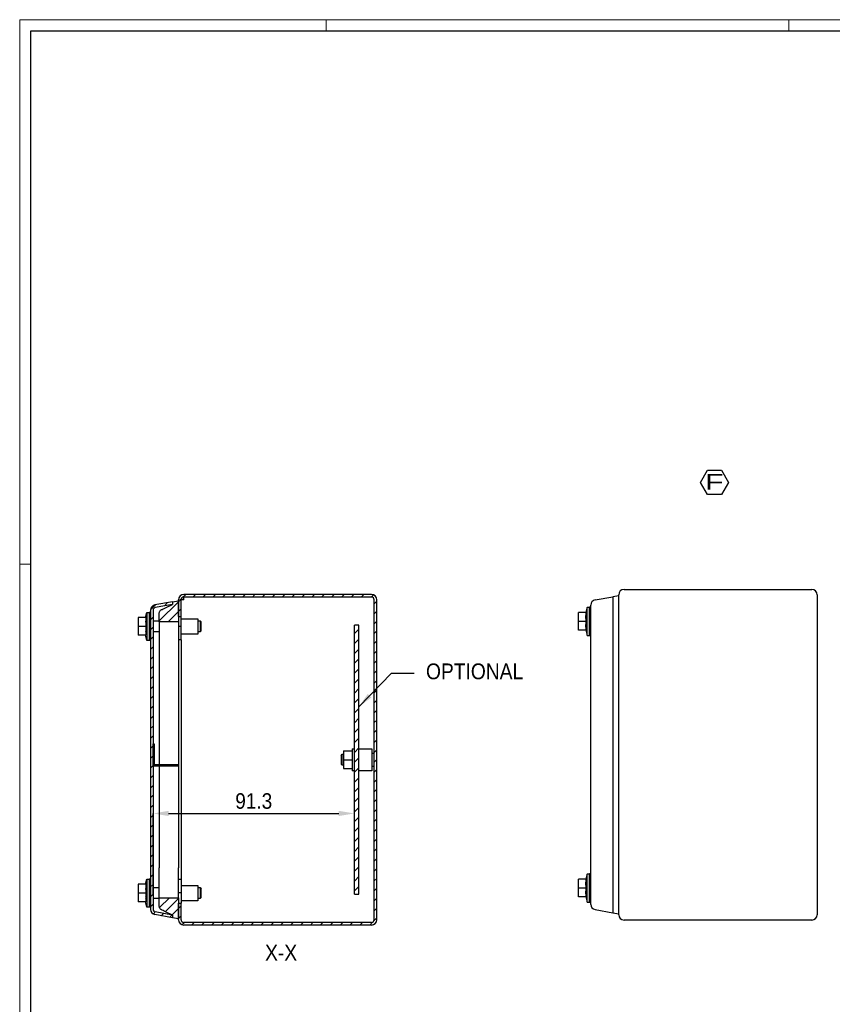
# Model space of a CAD drawing. Header units: millimetres. Extents: x 0 to 1189, y 0 to 841.
# Tile 2 of 4: x 0 to 369, y 394 to 841. Entities that reach past the tile are written whole.
import ezdxf

# ---------------------------------------------------------------- set-up
doc = ezdxf.new("R2010")
doc.units = ezdxf.units.MM
doc.header["$PDSIZE"] = -1
doc.layers.add('SLD-0', color=179, linetype='Continuous')
doc.layers.add('SLD-0_0', color=7, linetype='Continuous')
doc.styles.add('SLDTEXTSTYLE0', font='Gothic.ttf', dxfattribs={"width": 0.913})
doc.styles.add('SLDTEXTSTYLE4', font='Gothic.ttf', dxfattribs={"width": 1.416718})
doc.styles.get("Standard").update_dxf_attribs({"font": 'Gothic.ttf'})
doc.dimstyles.new('SLDDIMSTYLE2', dxfattribs={"dimtxt": 7.055556, "dimasz": 7.055556, "dimexe": 0, "dimexo": 0.0625, "dimgap": 1.763889, "dimtad": 1, "dimdec": 1, "dimrnd": 1e-09, "dimzin": 12, "dimdsep": 46, "dimtxsty": 'SLDTEXTSTYLE0', "dimsah": 1, "dimcen": 0.09, "dimadec": 0, "dimazin": 3, "dimtfac": 1, "dimtdec": 1, "dimtofl": 0, "dimtmove": 0, "dimatfit": 3, "dimfxl": 1, "dimfrac": 2, "dimtolj": 1, "dimtzin": 12, "dimarcsym": 0})
doc.dimstyles.new('SLDDIMSTYLE4', dxfattribs={"dimtxt": 0.18, "dimasz": 7.055556, "dimexe": 0, "dimexo": 0.0625, "dimgap": 0, "dimtad": 0, "dimtih": 1, "dimtoh": 1, "dimdec": 0, "dimrnd": 1e-09, "dimzin": 0, "dimdsep": 46, "dimtxsty": 'STANDARD', "dimsah": 1, "dimcen": 0.09, "dimadec": 0, "dimazin": 0, "dimtfac": 7.055556, "dimtdec": 0, "dimtofl": 0, "dimtmove": 0, "dimatfit": 3, "dimfxl": 1, "dimfrac": 2, "dimtolj": 1, "dimtzin": 0, "dimarcsym": 0})
pattern_1 = [(45, (-816.908, -2.266), (-2.245064, 2.245064), [])]

# ---------------------------------------------------------------- blocks, each defined once
blk = doc.blocks.new('SW_NOTE_0_10')
at = {"layer": 'SLD-0_0', "color": 0}
for p, q in [((-2.79, 5.35), (0.38, 10.85)), ((0.38, 10.85), (6.73, 10.85)), ((6.73, 10.85), (9.9, 5.35)), ((0.38, -0.14), (-2.79, 5.35)), ((9.9, 5.35), (6.73, -0.14)), ((6.73, -0.14), (0.38, -0.14))]:
    blk.add_line(p, q, dxfattribs=at)
at = {"layer": 'SLD-0_0', "color": 0, "insert": (3.46, 9.13), "char_height": 7.14, "attachment_point": 2, "style": 'SLDTEXTSTYLE4'}
blk.add_mtext('F', dxfattribs=at)
blk = doc.blocks.new('*D40')
at = {"layer": 'Defpoints', "color": 0}
for p in [(151.84, 480.78), (60.54, 444.15), (151.84, 444.15)]:
    blk.add_point(p, dxfattribs=at)
at = {"layer": 'SLD-0', "color": 0, "lineweight": -2}
for p, q in [((60.54, 444.21), (60.54, 480.78)), ((67.59, 480.78), (144.78, 480.78)), ((151.84, 444.21), (151.84, 480.78))]:
    blk.add_line(p, q, dxfattribs=at)
at = {"layer": 'SLD-0', "color": 0}
for points in [[(67.59, 481.96), (67.59, 479.61), (60.54, 480.78)], [(144.78, 481.96), (144.78, 479.61), (151.84, 480.78)]]:
    blk.add_solid(points, dxfattribs=at)
at = {"layer": 'SLD-0', "color": 0, "insert": (106.19, 489.96), "char_height": 7.056, "attachment_point": 2, "style": 'SLDTEXTSTYLE0'}
blk.add_mtext('\\A1;91.3', dxfattribs=at)
blk = doc.blocks.new('faston')
for p, q in [((426.51, 471.99), (427.01, 471.99)), ((427.01, 472.49), (427.01, 462.99)), ((426.51, 462.49), (437.81, 462.49)), ((437.31, 462.99), (437.31, 462.49))]:
    blk.add_line(p, q)
at = {"color": 7, "linetype": 'Continuous', "lineweight": 25}
for p, q in [((429.31, 462.99), (429.31, 462.49)), ((437.81, 462.99), (437.81, 462.49))]:
    blk.add_line(p, q, dxfattribs=at)
at = {"layer": 'SLD-0', "color": 7}
for p, q in [((426.51, 472.49), (427.01, 472.49)), ((426.51, 462.49), (426.51, 472.49)), ((426.51, 462.99), (437.81, 462.99))]:
    blk.add_line(p, q, dxfattribs=at)

msp = doc.modelspace()

# ---------------------------------------------------------------- hatches: boundary and pattern name
at = {"layer": 'SLD-0', "linetype": 'Continuous', "lineweight": 18}
h = msp.add_hatch(dxfattribs=at)
h.set_pattern_fill('ANSI31', style=0)
h.set_pattern_definition(pattern_1)
edge = h.paths.add_edge_path(flags=0)
edge.add_arc((61.738, 573.049), 2.4, 100, 180, ccw=False)
edge.add_line((61.321, 575.413), (69.338, 576.826))
edge.add_line((69.338, 576.826), (69.338, 575.608))
edge.add_line((69.338, 575.608), (61.529, 574.231))
edge.add_arc((61.738, 573.049), 1.2, 100, 180)
edge.add_line((60.538, 573.049), (60.538, 437.253))
edge.add_arc((61.738, 437.253), 1.2, 180, 260)
edge.add_line((61.529, 436.072), (69.338, 434.695))
edge.add_line((69.338, 434.695), (69.338, 433.476))
edge.add_line((69.338, 433.476), (61.321, 434.89))
edge.add_arc((61.738, 437.253), 2.4, 180, 260, ccw=False)
edge.add_line((59.338, 437.253), (59.338, 573.049))
h = msp.add_hatch(dxfattribs=at)
h.set_pattern_fill('ANSI31', style=0)
h.set_pattern_definition(pattern_1)
edge = h.paths.add_edge_path(flags=0)
edge.add_line((69.338, 575.608), (69.338, 576.826))
edge.add_line((69.338, 576.826), (72.038, 577.302))
edge.add_line((72.038, 577.302), (72.038, 567.752))
edge.add_line((72.038, 567.752), (63.308, 567.752))
edge.add_line((63.308, 567.752), (63.308, 570.752))
edge.add_spline(control_points=[(63.308, 570.752), (63.308, 570.997), (63.308, 571.242), (63.308, 571.487), (63.308, 572.283), (63.733, 572.955), (64.452, 573.295), (66.081, 574.066), (67.709, 574.837), (69.338, 575.608)], knot_values=[0, 0, 0, 0, 0.087536, 0.087536, 0.087536, 0.3563435, 0.3563435, 0.3563435, 1, 1, 1, 1], weights=[1, 1, 1, 1, 0.8966235, 0.8966235, 1, 1, 1, 1], degree=3, periodic=0)
h = msp.add_hatch(dxfattribs=at)
h.set_pattern_fill('ANSI31', style=0)
h.set_pattern_definition(pattern_1)
edge = h.paths.add_edge_path(flags=0)
edge.add_arc((74.438, 432.551), 2.4, 180, 270, ccw=False)
edge.add_line((72.038, 432.551), (72.038, 440.151))
edge.add_line((72.038, 440.151), (73.238, 440.151))
edge.add_line((73.238, 440.151), (73.238, 432.551))
edge.add_arc((74.438, 432.551), 1.2, 180, 270)
edge.add_line((74.438, 431.351), (159.638, 431.351))
edge.add_arc((159.638, 432.551), 1.2, 270, 360)
edge.add_line((160.838, 432.551), (160.838, 577.751))
edge.add_arc((159.638, 577.751), 1.2, 0, 90)
edge.add_line((159.638, 578.951), (74.438, 578.951))
edge.add_arc((74.438, 577.751), 1.2, 90, 180)
edge.add_line((73.238, 577.751), (73.238, 570.151))
edge.add_line((73.238, 570.151), (72.038, 570.151))
edge.add_line((72.038, 570.151), (72.038, 577.751))
edge.add_arc((74.438, 577.751), 2.4, 90, 180, ccw=False)
edge.add_line((74.438, 580.151), (159.638, 580.151))
edge.add_arc((159.638, 577.751), 2.4, 0, 90, ccw=False)
edge.add_line((162.038, 577.751), (162.038, 432.551))
edge.add_arc((159.638, 432.551), 2.4, 270, 360, ccw=False)
edge.add_line((159.638, 430.151), (74.438, 430.151))
h = msp.add_hatch(dxfattribs=at)
h.set_pattern_fill('ANSI31', style=0)
h.set_pattern_definition(pattern_1)
h.paths.add_polyline_path([(151.838, 566.151), (153.838, 566.151), (153.838, 444.151), (151.838, 444.151)], flags=0)
h = msp.add_hatch(dxfattribs=at)
h.set_pattern_fill('ANSI31', style=0)
h.set_pattern_definition(pattern_1)
edge = h.paths.add_edge_path(flags=0)
edge.add_line((72.038, 442.55), (72.038, 433))
edge.add_line((72.038, 433), (69.338, 433.476))
edge.add_line((69.338, 433.476), (69.338, 434.695))
edge.add_spline(control_points=[(69.338, 434.695), (67.709, 435.466), (66.081, 436.236), (64.452, 437.007), (63.733, 437.348), (63.308, 438.02), (63.308, 438.815), (63.308, 439.06), (63.308, 439.305), (63.308, 439.55)], knot_values=[0, 0, 0, 0, 0.6436565, 0.6436565, 0.6436565, 0.912464, 0.912464, 0.912464, 1, 1, 1, 1], weights=[1, 1, 1, 1, 0.8966235, 0.8966235, 1, 1, 1, 1], degree=3, periodic=0)
edge.add_line((63.308, 439.55), (63.308, 442.55))
edge.add_line((63.308, 442.55), (72.038, 442.55))

# ---------------------------------------------------------------- linework, layer by layer
at = {"color": 7, "linetype": 'Continuous', "lineweight": 18}
for p, q in [((0.003, 840.919), (0.003, -0.081)), ((1189.003, 840.919), (0.003, 840.919)), ((139.003, 835.919), (139.003, 840.919)), ((349.003, 835.919), (349.003, 840.919)), ((5.003, 593.919), (0.003, 593.919))]:
    msp.add_line(p, q, dxfattribs=at)
at = {"color": 7, "linetype": 'Continuous', "lineweight": 25}
for p, q in [((5.003, 4.919), (5.003, 835.919)), ((5.003, 835.919), (1184.003, 835.919)), ((274.182, 582.417), (359.382, 582.417)), ((69.338, 576.826), (61.321, 575.413)), ((69.338, 576.826), (72.038, 577.302)), ((69.338, 576.826), (69.338, 575.608)), ((72.038, 570.151), (72.038, 577.751)), ((72.038, 577.302), (72.038, 567.752)), ((73.238, 570.151), (73.238, 577.751)), ((74.438, 577.751), (73.238, 577.751)), ((159.638, 580.151), (74.438, 580.151)), ((159.638, 578.951), (74.438, 578.951)), ((74.438, 577.751), (74.438, 578.951)), ((160.838, 432.551), (160.838, 577.751)), ((162.038, 432.551), (162.038, 577.751)), ((261.065, 577.679), (269.082, 579.092)), ((271.782, 579.568), (269.082, 579.092)), ((269.082, 579.092), (269.082, 572.872)), ((271.782, 434.817), (271.782, 580.017)), ((361.782, 580.017), (361.782, 434.817)), ((57.152, 569.651), (57.738, 572.001)), ((57.738, 572.001), (58.738, 572.001)), ((57.738, 572.001), (57.738, 559.301)), ((58.738, 572.051), (59.338, 572.051)), ((58.738, 572.051), (58.738, 559.251)), ((59.338, 573.049), (59.338, 437.253)), ((60.538, 573.049), (60.538, 437.253)), ((69.338, 575.608), (61.529, 574.231)), ((253.482, 567.917), (253.482, 571.917)), ((257.05, 571.917), (253.482, 571.917)), ((257.482, 574.267), (256.896, 571.917)), ((258.482, 574.267), (257.482, 574.267)), ((257.482, 561.567), (257.482, 574.267)), ((259.082, 574.317), (258.482, 574.317)), ((258.482, 561.517), (258.482, 574.317)), ((269.082, 572.872), (269.082, 441.962)), ((57.306, 569.651), (53.738, 569.651)), ((53.738, 569.651), (53.738, 565.651)), ((60.538, 568.151), (63.308, 568.151)), ((63.308, 567.752), (63.308, 570.752)), ((72.038, 567.752), (63.308, 567.752)), ((63.308, 567.752), (63.308, 502.917)), ((72.038, 570.151), (73.238, 570.151)), ((72.038, 567.752), (72.038, 456.15)), ((73.238, 565.551), (73.238, 570.151)), ((73.238, 569.151), (80.858, 569.151)), ((80.858, 569.151), (80.858, 562.151)), ((80.858, 568.151), (81.838, 568.151)), ((81.838, 568.151), (82.338, 567.651)), ((81.838, 568.151), (81.838, 563.151)), ((82.338, 563.651), (82.338, 567.651)), ((253.482, 563.917), (253.482, 567.917)), ((257.05, 567.917), (253.482, 567.917)), ((259.082, 443.376), (259.082, 571.459)), ((53.738, 565.651), (53.738, 561.651)), ((57.306, 565.651), (53.738, 565.651)), ((63.308, 563.151), (60.538, 563.151)), ((73.238, 565.551), (72.038, 565.551)), ((73.238, 559.551), (73.238, 565.551)), ((81.838, 563.151), (80.858, 563.151)), ((82.338, 563.651), (81.838, 563.151)), ((151.838, 444.151), (151.838, 566.151)), ((153.838, 566.151), (151.838, 566.151)), ((153.838, 444.151), (153.838, 566.151)), ((257.05, 563.917), (253.482, 563.917)), ((256.896, 563.917), (257.482, 561.567)), ((57.306, 561.651), (53.738, 561.651)), ((57.738, 559.301), (57.152, 561.651)), ((58.738, 559.301), (57.738, 559.301)), ((59.338, 559.251), (58.738, 559.251)), ((73.238, 559.551), (72.038, 559.551)), ((80.858, 562.151), (73.238, 562.151)), ((73.238, 559.551), (73.238, 450.751)), ((257.482, 561.567), (258.482, 561.567)), ((258.482, 561.517), (259.082, 561.517)), ((150.838, 510.151), (151.838, 510.151)), ((150.838, 510.151), (150.838, 500.151)), ((153.838, 510.151), (159.838, 510.151)), ((159.838, 510.151), (159.838, 500.151)), ((145.838, 507.151), (146.338, 507.651)), ((145.838, 507.151), (145.838, 503.151)), ((146.338, 507.651), (146.838, 507.651)), ((146.338, 502.651), (146.338, 507.651)), ((146.838, 509.151), (150.838, 509.151)), ((146.838, 509.151), (146.838, 505.151)), ((146.838, 505.151), (150.838, 505.151)), ((146.838, 505.151), (146.838, 501.151)), ((159.838, 508.151), (160.838, 508.151)), ((63.338, 502.417), (63.308, 456.15)), ((146.338, 502.651), (145.838, 503.151)), ((146.838, 502.651), (146.338, 502.651)), ((146.838, 501.151), (150.838, 501.151)), ((160.838, 502.151), (159.838, 502.151)), ((151.838, 500.151), (150.838, 500.151)), ((159.838, 500.151), (153.838, 500.151)), ((63.308, 442.55), (63.308, 456.15)), ((72.038, 442.55), (72.038, 456.15)), ((257.482, 453.267), (256.896, 450.917)), ((258.482, 453.267), (257.482, 453.267)), ((257.482, 440.567), (257.482, 453.267)), ((259.082, 453.317), (258.482, 453.317)), ((258.482, 440.517), (258.482, 453.317)), ((53.738, 448.651), (53.738, 444.651)), ((57.306, 448.651), (53.738, 448.651)), ((57.152, 448.651), (57.738, 451.001)), ((57.738, 451.001), (58.738, 451.001)), ((57.738, 451.001), (57.738, 438.301)), ((58.738, 451.051), (59.338, 451.051)), ((58.738, 451.051), (58.738, 438.251)), ((60.538, 447.151), (63.308, 447.151)), ((73.238, 450.751), (72.038, 450.751)), ((73.238, 450.751), (73.238, 444.751)), ((73.238, 448.151), (80.858, 448.151)), ((80.858, 448.151), (80.858, 441.151)), ((80.858, 447.151), (81.838, 447.151)), ((81.838, 447.151), (82.338, 446.651)), ((81.838, 447.151), (81.838, 442.151)), ((253.482, 446.917), (253.482, 450.917)), ((257.05, 450.917), (253.482, 450.917)), ((257.05, 446.917), (253.482, 446.917)), ((253.482, 442.917), (253.482, 446.917)), ((53.738, 444.651), (53.738, 440.651)), ((57.306, 444.651), (53.738, 444.651)), ((63.308, 442.55), (72.038, 442.55)), ((63.308, 439.55), (63.308, 442.55)), ((73.238, 444.751), (72.038, 444.751)), ((72.038, 442.55), (72.038, 433)), ((73.238, 444.751), (73.238, 440.151)), ((82.338, 442.651), (81.838, 442.151)), ((82.338, 442.651), (82.338, 446.651)), ((151.838, 444.151), (153.838, 444.151)), ((257.05, 442.917), (253.482, 442.917)), ((256.896, 442.917), (257.482, 440.567)), ((57.306, 440.651), (53.738, 440.651)), ((57.738, 438.301), (57.152, 440.651)), ((58.738, 438.301), (57.738, 438.301)), ((59.338, 438.251), (58.738, 438.251)), ((63.308, 442.151), (60.538, 442.151)), ((72.038, 440.151), (73.238, 440.151)), ((72.038, 432.551), (72.038, 440.151)), ((80.858, 441.151), (73.238, 441.151)), ((73.238, 432.551), (73.238, 440.151)), ((81.838, 442.151), (80.858, 442.151)), ((257.482, 440.567), (258.482, 440.567)), ((258.482, 440.517), (259.082, 440.517)), ((269.082, 441.962), (269.082, 435.742)), ((69.338, 433.476), (61.321, 434.89)), ((69.338, 434.695), (61.529, 436.072)), ((69.338, 434.695), (69.338, 433.476)), ((72.038, 433), (69.338, 433.476)), ((261.065, 437.156), (269.082, 435.742)), ((269.082, 435.742), (271.782, 435.266)), ((159.638, 431.351), (74.438, 431.351)), ((159.638, 430.151), (74.438, 430.151)), ((359.382, 432.417), (274.182, 432.417))]:
    msp.add_line(p, q, dxfattribs=at)
for centre, radius, start, end in [((274.182, 580.017), 2.4, 90, 180), ((359.382, 580.017), 2.4, 0, 90), ((74.438, 577.751), 2.4, 90, 180), ((74.438, 577.751), 1.2, 90, 180), ((159.638, 577.751), 2.4, 0, 90), ((159.638, 577.751), 1.2, 0, 90), ((261.482, 575.315), 2.4, 100, 180), ((61.738, 573.049), 2.4, 100, 180), ((61.738, 573.049), 1.2, 100, 180), ((261.482, 439.519), 2.4, 180, 260), ((61.738, 437.253), 2.4, 180, 260), ((61.738, 437.253), 1.2, 180, 260), ((274.182, 434.817), 2.4, 180, 270), ((359.382, 434.817), 2.4, 270, 0), ((74.438, 432.551), 2.4, 180, 270), ((74.438, 432.551), 1.2, 180, 270), ((159.638, 432.551), 2.4, 270, 0), ((159.638, 432.551), 1.2, 270, 0)]:
    msp.add_arc(centre, radius, start, end, dxfattribs=at)
for points, knots in [([(63.308, 570.752), (63.308, 570.927), (63.308, 571.102), (63.308, 571.365), (63.306, 571.454), (63.31, 571.621), (63.318, 571.705), (63.357, 571.961), (63.406, 572.132), (63.551, 572.459), (63.646, 572.615), (63.873, 572.892), (64.004, 573.014), (64.215, 573.165), (64.288, 573.21), (64.399, 573.27), (64.436, 573.287), (64.515, 573.325), (64.87, 573.493), (66.491, 574.26), (68.073, 575.009), (69.338, 575.608)], [0, 0, 0, 0, 0.0625, 0.0625, 0.09375, 0.09375, 0.125, 0.125, 0.1875, 0.1875, 0.25, 0.25, 0.3125, 0.3125, 0.34375, 0.34375, 0.359375, 0.359375, 0.375, 0.5, 1, 1, 1, 1]), ([(259.082, 571.459), (259.082, 571.713), (259.082, 571.963), (259.082, 572.455), (259.082, 572.7), (259.082, 573.165), (259.082, 573.386), (259.082, 573.805), (259.082, 574.003), (259.082, 574.358), (259.082, 574.518), (259.082, 574.8), (259.082, 574.921), (259.082, 575.114), (259.082, 575.189), (259.082, 575.29), (259.082, 575.315), (259.082, 575.315)], [0, 0, 0, 0, 0.125, 0.125, 0.25, 0.25, 0.375, 0.375, 0.5, 0.5, 0.625, 0.625, 0.75, 0.75, 0.875, 0.875, 1, 1, 1, 1]), ([(259.082, 439.519), (259.082, 439.519), (259.082, 439.545), (259.082, 439.646), (259.082, 439.72), (259.082, 439.914), (259.082, 440.034), (259.082, 440.317), (259.082, 440.476), (259.082, 440.832), (259.082, 441.03), (259.082, 441.448), (259.082, 441.669), (259.082, 442.135), (259.082, 442.379), (259.082, 442.871), (259.082, 443.121), (259.082, 443.376)], [0, 0, 0, 0, 0.125, 0.125, 0.25, 0.25, 0.375, 0.375, 0.5, 0.5, 0.625, 0.625, 0.75, 0.75, 0.875, 0.875, 1, 1, 1, 1]), ([(69.338, 434.695), (68.073, 435.294), (66.491, 436.042), (64.87, 436.809), (64.515, 436.978), (64.436, 437.015), (64.399, 437.033), (64.288, 437.093), (64.215, 437.138), (64.004, 437.289), (63.873, 437.411), (63.646, 437.688), (63.551, 437.843), (63.406, 438.17), (63.357, 438.342), (63.318, 438.597), (63.31, 438.682), (63.306, 438.849), (63.308, 438.938), (63.308, 439.2), (63.308, 439.375), (63.308, 439.55)], [0, 0, 0, 0, 0.5, 0.625, 0.640625, 0.640625, 0.65625, 0.65625, 0.6875, 0.6875, 0.75, 0.75, 0.8125, 0.8125, 0.875, 0.875, 0.90625, 0.90625, 0.9375, 0.9375, 1, 1, 1, 1])]:
    msp.add_open_spline(points, degree=3, knots=knots, dxfattribs=at)
for points in [[(257.05, 567.917), (256.954, 568.584), (256.838, 569.917), (256.954, 571.251), (257.05, 571.917)], [(57.306, 569.651), (57.21, 568.985), (57.094, 567.651), (57.21, 566.318), (57.306, 565.651)], [(257.05, 563.917), (256.954, 564.584), (256.838, 565.917), (256.954, 567.251), (257.05, 567.917)], [(57.306, 565.651), (57.21, 564.985), (57.094, 563.651), (57.21, 562.318), (57.306, 561.651)], [(57.306, 448.651), (57.21, 447.985), (57.094, 446.651), (57.21, 445.318), (57.306, 444.651)], [(257.05, 446.917), (256.954, 447.584), (256.838, 448.917), (256.954, 450.251), (257.05, 450.917)], [(257.05, 442.917), (256.954, 443.584), (256.838, 444.917), (256.954, 446.251), (257.05, 446.917)], [(57.306, 444.651), (57.21, 443.985), (57.094, 442.651), (57.21, 441.318), (57.306, 440.651)]]:
    msp.add_open_spline(points, degree=3, dxfattribs=at)

# ---------------------------------------------------------------- block references
msp.add_blockref('faston', (-365.974, 39.927))
at = {"layer": 'SLD-0_0'}
msp.add_blockref('SW_NOTE_0_10', (311.679, 625.634), dxfattribs=at)

# ---------------------------------------------------------------- texts
at = {"color": 7, "linetype": 'Continuous', "lineweight": 0, "insert": (118.607, 421.176), "char_height": 7.1437, "attachment_point": 2, "style": 'SLDTEXTSTYLE0'}
msp.add_mtext('X-X', dxfattribs=at)
at = {"layer": 'SLD-0_0', "insert": (206.39, 548.825), "char_height": 7.1437, "attachment_point": 2, "style": 'SLDTEXTSTYLE0'}
msp.add_mtext('OPTIONAL', dxfattribs=at)

# ---------------------------------------------------------------- dimensions: what is measured, and where the dimension line sits
at = {"layer": 'SLD-0', "color": 7}
dim = msp.add_linear_dim(base=(151.838, 480.783), p1=(60.538, 444.151), p2=(151.838, 444.151), dimstyle='SLDDIMSTYLE2', dxfattribs=at)
dim.commit()
dim.dimension.update_dxf_attribs({"geometry": '*D40', "text_midpoint": (106.188, 480.783), "dimtype": 160})

# ---------------------------------------------------------------- leaders
at = {"layer": 'SLD-0_0'}
msp.add_leader([(153.838, 529.158), (168.721, 544.499), (178.906, 544.499)], dimstyle='SLDDIMSTYLE4', dxfattribs=at)

doc.saveas('drawing.dxf')
